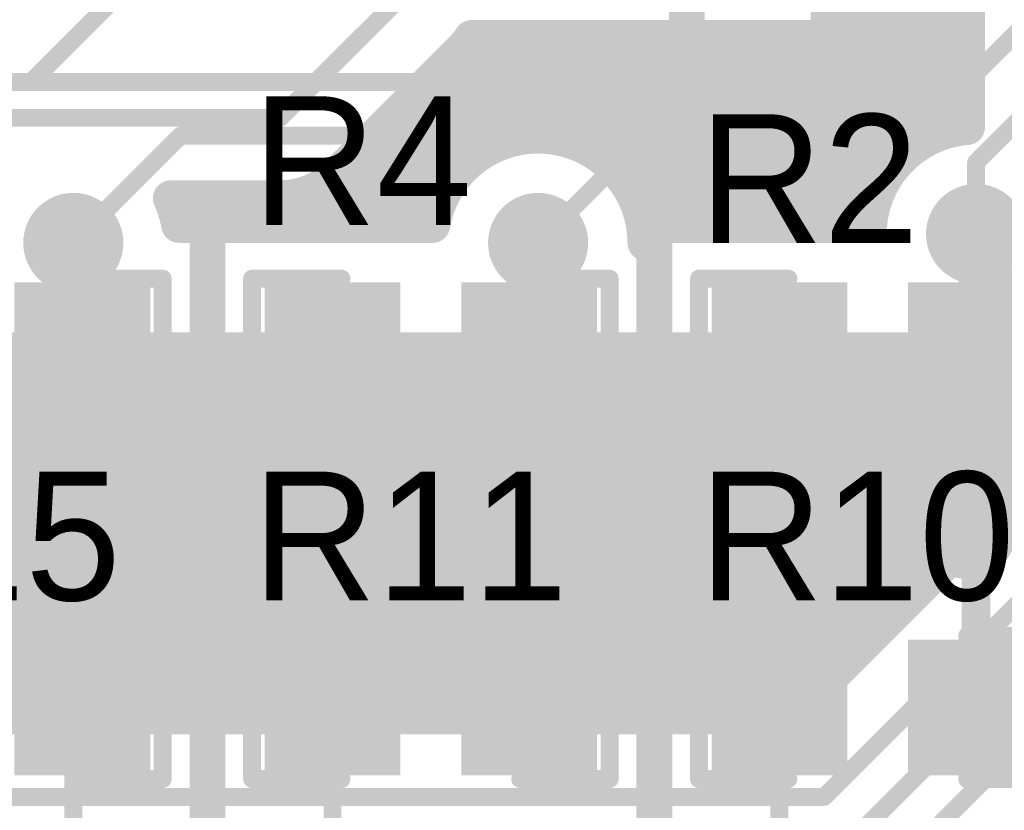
# Model space of a CAD drawing. Extents: x 9.47 to 11.2, y 3.36 to 4.75.
# Tile 47 of 50: x 10.68 to 10.96, y 4.13 to 4.35. Entities that reach past the tile are written whole.
import ezdxf

# ---------------------------------------------------------------- set-up
doc = ezdxf.new("R2010")
doc.units = 0
doc.layers.get('0').update_dxf_attribs({"linetype": 'CONTINUOUS'})
for name, color, linetype in [('BOTTOMLAYER', 5, 'CONTINUOUS'), ('BOTTOMOVERLAY', 54, 'CONTINUOUS'), ('BOTTOMSOLDER', 6, 'CONTINUOUS'), ('TOPLAYER', 1, 'CONTINUOUS'), ('TOPOVERLAY', 2, 'CONTINUOUS'), ('TOPPASTE', 8, 'CONTINUOUS'), ('TOPSOLDER', 216, 'CONTINUOUS')]:
    doc.layers.add(name, color=color, linetype=linetype)

# ---------------------------------------------------------------- blocks, each defined once
blk = doc.blocks.new('0603R_16')
at = {"layer": 'TOPLAYER'}
for points in [[(-0.0125, 0.015), (-0.0425, 0.015), (-0.0125, -0.015), (-0.0425, -0.015)], [(0.0425, 0.015), (0.0125, 0.015), (0.0425, -0.015), (0.0125, -0.015)]]:
    blk.add_solid(points, dxfattribs=at)
at = {"layer": 'TOPOVERLAY', "const_width": 0.005}
for points in [[(-0.05, -0.02), (-0.05, 0.02)], [(-0.05, 0.02), (-0.025, 0.02)], [(0.025, 0.02), (0.05, 0.02)], [(0.05, -0.02), (0.05, 0.02)], [(-0.05, -0.02), (-0.025, -0.02)], [(0.025, -0.02), (0.05, -0.02)]]:
    blk.add_lwpolyline(points, dxfattribs=at)
at = {"layer": 'TOPOVERLAY', "const_width": 0.0025}
for points in [[(-0.05125, 0.02, 1), (-0.04875, 0.02, 1)], [(-0.05125, 0.02, 1), (-0.04875, 0.02, 1)], [(-0.02625, 0.02, 1), (-0.02375, 0.02, 1)], [(0.02375, 0.02, 1), (0.02625, 0.02, 1)], [(0.04875, 0.02, 1), (0.05125, 0.02, 1)], [(0.04875, 0.02, 1), (0.05125, 0.02, 1)], [(-0.05125, -0.02, 1), (-0.04875, -0.02, 1)], [(-0.05125, -0.02, 1), (-0.04875, -0.02, 1)], [(-0.02625, -0.02, 1), (-0.02375, -0.02, 1)], [(0.02375, -0.02, 1), (0.02625, -0.02, 1)], [(0.04875, -0.02, 1), (0.05125, -0.02, 1)], [(0.04875, -0.02, 1), (0.05125, -0.02, 1)]]:
    blk.add_lwpolyline(points, format="xyb", close=True, dxfattribs=at)
at = {"layer": 'TOPPASTE'}
for points in [[(-0.0125, 0.015), (-0.0425, 0.015), (-0.0125, -0.015), (-0.0425, -0.015)], [(0.0425, 0.015), (0.0125, 0.015), (0.0425, -0.015), (0.0125, -0.015)]]:
    blk.add_solid(points, dxfattribs=at)
at = {"layer": 'TOPSOLDER'}
for points in [[(-0.0085, 0.019), (-0.0465, 0.019), (-0.0085, -0.019), (-0.0465, -0.019)], [(0.0465, 0.019), (0.0085, 0.019), (0.0465, -0.019), (0.0085, -0.019)]]:
    blk.add_solid(points, dxfattribs=at)
blk = doc.blocks.new('0603R_18')
at = {"layer": 'TOPLAYER'}
for points in [[(-0.0125, 0.015), (-0.0425, 0.015), (-0.0125, -0.015), (-0.0425, -0.015)], [(0.0425, 0.015), (0.0125, 0.015), (0.0425, -0.015), (0.0125, -0.015)]]:
    blk.add_solid(points, dxfattribs=at)
at = {"layer": 'TOPOVERLAY', "const_width": 0.005}
for points in [[(-0.05, -0.02), (-0.05, 0.02)], [(-0.05, 0.02), (-0.025, 0.02)], [(0.025, 0.02), (0.05, 0.02)], [(0.05, -0.02), (0.05, 0.02)], [(-0.05, -0.02), (-0.025, -0.02)], [(0.025, -0.02), (0.05, -0.02)]]:
    blk.add_lwpolyline(points, dxfattribs=at)
at = {"layer": 'TOPOVERLAY', "const_width": 0.0025}
for points in [[(-0.05125, 0.02, 1), (-0.04875, 0.02, 1)], [(-0.05125, 0.02, 1), (-0.04875, 0.02, 1)], [(-0.02625, 0.02, 1), (-0.02375, 0.02, 1)], [(0.02375, 0.02, 1), (0.02625, 0.02, 1)], [(0.04875, 0.02, 1), (0.05125, 0.02, 1)], [(0.04875, 0.02, 1), (0.05125, 0.02, 1)], [(-0.05125, -0.02, 1), (-0.04875, -0.02, 1)], [(-0.05125, -0.02, 1), (-0.04875, -0.02, 1)], [(-0.02625, -0.02, 1), (-0.02375, -0.02, 1)], [(0.02375, -0.02, 1), (0.02625, -0.02, 1)], [(0.04875, -0.02, 1), (0.05125, -0.02, 1)], [(0.04875, -0.02, 1), (0.05125, -0.02, 1)]]:
    blk.add_lwpolyline(points, format="xyb", close=True, dxfattribs=at)
at = {"layer": 'TOPPASTE'}
for points in [[(-0.0125, 0.015), (-0.0425, 0.015), (-0.0125, -0.015), (-0.0425, -0.015)], [(0.0425, 0.015), (0.0125, 0.015), (0.0425, -0.015), (0.0125, -0.015)]]:
    blk.add_solid(points, dxfattribs=at)
at = {"layer": 'TOPSOLDER'}
for points in [[(-0.0085, 0.019), (-0.0465, 0.019), (-0.0085, -0.019), (-0.0465, -0.019)], [(0.0465, 0.019), (0.0085, 0.019), (0.0465, -0.019), (0.0085, -0.019)]]:
    blk.add_solid(points, dxfattribs=at)
blk = doc.blocks.new('0603R_20')
at = {"layer": 'TOPLAYER'}
for points in [[(-0.0125, 0.015), (-0.0425, 0.015), (-0.0125, -0.015), (-0.0425, -0.015)], [(0.0425, 0.015), (0.0125, 0.015), (0.0425, -0.015), (0.0125, -0.015)]]:
    blk.add_solid(points, dxfattribs=at)
at = {"layer": 'TOPOVERLAY', "const_width": 0.005}
for points in [[(-0.05, -0.02), (-0.05, 0.02)], [(-0.05, 0.02), (-0.025, 0.02)], [(0.025, 0.02), (0.05, 0.02)], [(0.05, -0.02), (0.05, 0.02)], [(-0.05, -0.02), (-0.025, -0.02)], [(0.025, -0.02), (0.05, -0.02)]]:
    blk.add_lwpolyline(points, dxfattribs=at)
at = {"layer": 'TOPOVERLAY', "const_width": 0.0025}
for points in [[(-0.05125, 0.02, 1), (-0.04875, 0.02, 1)], [(-0.05125, 0.02, 1), (-0.04875, 0.02, 1)], [(-0.02625, 0.02, 1), (-0.02375, 0.02, 1)], [(0.02375, 0.02, 1), (0.02625, 0.02, 1)], [(0.04875, 0.02, 1), (0.05125, 0.02, 1)], [(0.04875, 0.02, 1), (0.05125, 0.02, 1)], [(-0.05125, -0.02, 1), (-0.04875, -0.02, 1)], [(-0.05125, -0.02, 1), (-0.04875, -0.02, 1)], [(-0.02625, -0.02, 1), (-0.02375, -0.02, 1)], [(0.02375, -0.02, 1), (0.02625, -0.02, 1)], [(0.04875, -0.02, 1), (0.05125, -0.02, 1)], [(0.04875, -0.02, 1), (0.05125, -0.02, 1)]]:
    blk.add_lwpolyline(points, format="xyb", close=True, dxfattribs=at)
at = {"layer": 'TOPPASTE'}
for points in [[(-0.0125, 0.015), (-0.0425, 0.015), (-0.0125, -0.015), (-0.0425, -0.015)], [(0.0425, 0.015), (0.0125, 0.015), (0.0425, -0.015), (0.0125, -0.015)]]:
    blk.add_solid(points, dxfattribs=at)
at = {"layer": 'TOPSOLDER'}
for points in [[(-0.0085, 0.019), (-0.0465, 0.019), (-0.0085, -0.019), (-0.0465, -0.019)], [(0.0465, 0.019), (0.0085, 0.019), (0.0465, -0.019), (0.0085, -0.019)]]:
    blk.add_solid(points, dxfattribs=at)
blk = doc.blocks.new('0603R_24')
at = {"layer": 'TOPLAYER'}
for points in [[(-0.0125, 0.015), (-0.0425, 0.015), (-0.0125, -0.015), (-0.0425, -0.015)], [(0.0425, 0.015), (0.0125, 0.015), (0.0425, -0.015), (0.0125, -0.015)]]:
    blk.add_solid(points, dxfattribs=at)
at = {"layer": 'TOPOVERLAY', "const_width": 0.005}
for points in [[(-0.05, 0.02), (-0.05, -0.02)], [(-0.025, 0.02), (-0.05, 0.02)], [(0.05, 0.02), (0.025, 0.02)], [(0.05, 0.02), (0.05, -0.02)], [(-0.025, -0.02), (-0.05, -0.02)], [(0.05, -0.02), (0.025, -0.02)]]:
    blk.add_lwpolyline(points, dxfattribs=at)
at = {"layer": 'TOPOVERLAY', "const_width": 0.0025}
for points in [[(-0.05125, 0.02, 1), (-0.04875, 0.02, 1)], [(-0.05125, 0.02, 1), (-0.04875, 0.02, 1)], [(-0.02625, 0.02, 1), (-0.02375, 0.02, 1)], [(0.02375, 0.02, 1), (0.02625, 0.02, 1)], [(0.04875, 0.02, 1), (0.05125, 0.02, 1)], [(0.04875, 0.02, 1), (0.05125, 0.02, 1)], [(-0.05125, -0.02, 1), (-0.04875, -0.02, 1)], [(-0.05125, -0.02, 1), (-0.04875, -0.02, 1)], [(-0.02625, -0.02, 1), (-0.02375, -0.02, 1)], [(0.02375, -0.02, 1), (0.02625, -0.02, 1)], [(0.04875, -0.02, 1), (0.05125, -0.02, 1)], [(0.04875, -0.02, 1), (0.05125, -0.02, 1)]]:
    blk.add_lwpolyline(points, format="xyb", close=True, dxfattribs=at)
at = {"layer": 'TOPPASTE'}
for points in [[(-0.0125, 0.015), (-0.0425, 0.015), (-0.0125, -0.015), (-0.0425, -0.015)], [(0.0425, 0.015), (0.0125, 0.015), (0.0425, -0.015), (0.0125, -0.015)]]:
    blk.add_solid(points, dxfattribs=at)
at = {"layer": 'TOPSOLDER'}
for points in [[(-0.0085, 0.019), (-0.0465, 0.019), (-0.0085, -0.019), (-0.0465, -0.019)], [(0.0465, 0.019), (0.0085, 0.019), (0.0465, -0.019), (0.0085, -0.019)]]:
    blk.add_solid(points, dxfattribs=at)
blk = doc.blocks.new('0603R_25')
at = {"layer": 'TOPLAYER'}
for points in [[(-0.0125, 0.015), (-0.0425, 0.015), (-0.0125, -0.015), (-0.0425, -0.015)], [(0.0425, 0.015), (0.0125, 0.015), (0.0425, -0.015), (0.0125, -0.015)]]:
    blk.add_solid(points, dxfattribs=at)
at = {"layer": 'TOPOVERLAY', "const_width": 0.005}
for points in [[(-0.05, 0.02), (-0.05, -0.02)], [(-0.025, 0.02), (-0.05, 0.02)], [(0.05, 0.02), (0.025, 0.02)], [(0.05, 0.02), (0.05, -0.02)], [(-0.025, -0.02), (-0.05, -0.02)], [(0.05, -0.02), (0.025, -0.02)]]:
    blk.add_lwpolyline(points, dxfattribs=at)
at = {"layer": 'TOPOVERLAY', "const_width": 0.0025}
for points in [[(-0.05125, 0.02, 1), (-0.04875, 0.02, 1)], [(-0.05125, 0.02, 1), (-0.04875, 0.02, 1)], [(-0.02625, 0.02, 1), (-0.02375, 0.02, 1)], [(0.02375, 0.02, 1), (0.02625, 0.02, 1)], [(0.04875, 0.02, 1), (0.05125, 0.02, 1)], [(0.04875, 0.02, 1), (0.05125, 0.02, 1)], [(-0.05125, -0.02, 1), (-0.04875, -0.02, 1)], [(-0.05125, -0.02, 1), (-0.04875, -0.02, 1)], [(-0.02625, -0.02, 1), (-0.02375, -0.02, 1)], [(0.02375, -0.02, 1), (0.02625, -0.02, 1)], [(0.04875, -0.02, 1), (0.05125, -0.02, 1)], [(0.04875, -0.02, 1), (0.05125, -0.02, 1)]]:
    blk.add_lwpolyline(points, format="xyb", close=True, dxfattribs=at)
at = {"layer": 'TOPPASTE'}
for points in [[(-0.0125, 0.015), (-0.0425, 0.015), (-0.0125, -0.015), (-0.0425, -0.015)], [(0.0425, 0.015), (0.0125, 0.015), (0.0425, -0.015), (0.0125, -0.015)]]:
    blk.add_solid(points, dxfattribs=at)
at = {"layer": 'TOPSOLDER'}
for points in [[(-0.0085, 0.019), (-0.0465, 0.019), (-0.0085, -0.019), (-0.0465, -0.019)], [(0.0465, 0.019), (0.0085, 0.019), (0.0465, -0.019), (0.0085, -0.019)]]:
    blk.add_solid(points, dxfattribs=at)
blk = doc.blocks.new('0603R_29')
at = {"layer": 'TOPLAYER'}
for points in [[(-0.0125, 0.015), (-0.0425, 0.015), (-0.0125, -0.015), (-0.0425, -0.015)], [(0.0425, 0.015), (0.0125, 0.015), (0.0425, -0.015), (0.0125, -0.015)]]:
    blk.add_solid(points, dxfattribs=at)
at = {"layer": 'TOPOVERLAY', "const_width": 0.005}
for points in [[(-0.05, 0.02), (-0.05, -0.02)], [(-0.025, 0.02), (-0.05, 0.02)], [(0.05, 0.02), (0.025, 0.02)], [(0.05, 0.02), (0.05, -0.02)], [(-0.025, -0.02), (-0.05, -0.02)], [(0.05, -0.02), (0.025, -0.02)]]:
    blk.add_lwpolyline(points, dxfattribs=at)
at = {"layer": 'TOPOVERLAY', "const_width": 0.0025}
for points in [[(-0.05125, 0.02, 1), (-0.04875, 0.02, 1)], [(-0.05125, 0.02, 1), (-0.04875, 0.02, 1)], [(-0.02625, 0.02, 1), (-0.02375, 0.02, 1)], [(0.02375, 0.02, 1), (0.02625, 0.02, 1)], [(0.04875, 0.02, 1), (0.05125, 0.02, 1)], [(0.04875, 0.02, 1), (0.05125, 0.02, 1)], [(-0.05125, -0.02, 1), (-0.04875, -0.02, 1)], [(-0.05125, -0.02, 1), (-0.04875, -0.02, 1)], [(-0.02625, -0.02, 1), (-0.02375, -0.02, 1)], [(0.02375, -0.02, 1), (0.02625, -0.02, 1)], [(0.04875, -0.02, 1), (0.05125, -0.02, 1)], [(0.04875, -0.02, 1), (0.05125, -0.02, 1)]]:
    blk.add_lwpolyline(points, format="xyb", close=True, dxfattribs=at)
at = {"layer": 'TOPPASTE'}
for points in [[(-0.0125, 0.015), (-0.0425, 0.015), (-0.0125, -0.015), (-0.0425, -0.015)], [(0.0425, 0.015), (0.0125, 0.015), (0.0425, -0.015), (0.0125, -0.015)]]:
    blk.add_solid(points, dxfattribs=at)
at = {"layer": 'TOPSOLDER'}
for points in [[(-0.0085, 0.019), (-0.0465, 0.019), (-0.0085, -0.019), (-0.0465, -0.019)], [(0.0465, 0.019), (0.0085, 0.019), (0.0465, -0.019), (0.0085, -0.019)]]:
    blk.add_solid(points, dxfattribs=at)

msp = doc.modelspace()

# ---------------------------------------------------------------- linework, layer by layer
at = {"layer": 'BOTTOMLAYER'}
for points, const_width in [([(10.9, 4.335), (10.975, 4.41)], 0.005), ([(10.91, 4.32), (11, 4.41)], 0.005), ([(10.925, 4.31), (11.025, 4.41)], 0.005), ([(10.9525, 4.3125), (11, 4.36)], 0.005), ([(10.62, 4.335), (10.9, 4.335)], 0.005), ([(10.7, 4.29), (10.73, 4.32)], 0.005), ([(10.73, 4.32), (10.91, 4.32)], 0.005), ([(10.9525, 4.2925), (10.9525, 4.3125)], 0.005), ([(10.83, 4.29), (10.85, 4.31)], 0.005), ([(10.85, 4.31), (10.925, 4.31)], 0.005), ([(10.525, 4.26), (10.969844, 4.26)], 0.01), ([(10.525, 4.26), (10.969844, 4.26)], 0.01), ([(10.68, 4.1575), (10.68, 4.26)], 0.01), ([(10.69, 4.1575), (10.69, 4.26)], 0.01), ([(10.7, 4.1575), (10.7, 4.26)], 0.01), ([(10.71, 4.1575), (10.71, 4.26)], 0.01), ([(10.72, 4.1575), (10.72, 4.26)], 0.01), ([(10.73, 4.1575), (10.73, 4.26)], 0.01), ([(10.74, 4.1575), (10.74, 4.26)], 0.01), ([(10.75, 4.1575), (10.75, 4.26)], 0.01), ([(10.76, 4.1575), (10.76, 4.26)], 0.01), ([(10.77, 4.1575), (10.77, 4.26)], 0.01), ([(10.78, 4.1575), (10.78, 4.26)], 0.01), ([(10.79, 4.1575), (10.79, 4.26)], 0.01), ([(10.8, 4.1575), (10.8, 4.26)], 0.01), ([(10.81, 4.1575), (10.81, 4.26)], 0.01), ([(10.82, 4.1575), (10.82, 4.26)], 0.01), ([(10.83, 4.1575), (10.83, 4.26)], 0.01), ([(10.84, 4.1575), (10.84, 4.26)], 0.01), ([(10.85, 4.1575), (10.85, 4.26)], 0.01), ([(10.86, 4.1575), (10.86, 4.26)], 0.01), ([(10.87, 4.1575), (10.87, 4.26)], 0.01), ([(10.88, 4.1575), (10.88, 4.26)], 0.01), ([(10.89, 4.1575), (10.89, 4.26)], 0.01), ([(10.9, 4.1575), (10.9, 4.26)], 0.01), ([(10.91, 4.16682), (10.91, 4.26)], 0.01), ([(10.92, 4.17682), (10.92, 4.26)], 0.01), ([(10.93, 4.18682), (10.93, 4.26)], 0.01), ([(10.94, 4.19682), (10.94, 4.26)], 0.01), ([(10.95, 4.20682), (10.95, 4.26)], 0.01), ([(10.96, 4.21682), (10.96, 4.26)], 0.01), ([(10.415, 4.25), (10.9675, 4.25)], 0.01), ([(10.405, 4.24), (10.9675, 4.24)], 0.01), ([(10.39458, 4.23), (10.9675, 4.23)], 0.01), ([(10.90068, 4.1575), (10.9675, 4.22432)], 0.01), ([(10.400981, 4.22), (10.96318, 4.22)], 0.01), ([(10.91, 4.135), (10.99, 4.215)], 0.005), ([(10.92, 4.125), (11.01, 4.215)], 0.005), ([(10.40458, 4.21), (10.95318, 4.21)], 0.01), ([(10.93, 4.115), (11.025, 4.21)], 0.005), ([(10.40458, 4.2), (10.94318, 4.2)], 0.01), ([(10.400981, 4.19), (10.93318, 4.19)], 0.01), ([(10.391583, 4.18), (10.92318, 4.18)], 0.01), ([(10.08182, 4.17), (10.91318, 4.17)], 0.01), ([(10.231583, 4.16), (10.90318, 4.16)], 0.01), ([(10.234843, 4.1575), (10.90068, 4.1575)], 0.01), ([(10.215, 4.135), (10.91, 4.135)], 0.005)]:
    msp.add_lwpolyline(points, dxfattribs=dict(at, const_width=const_width))
for points, const_width in [([(10.89875, 4.335, 1), (10.90125, 4.335, 1)], 0.0025), ([(10.89875, 4.335, 1), (10.90125, 4.335, 1)], 0.0025), ([(10.72875, 4.32, 1), (10.73125, 4.32, 1)], 0.0025), ([(10.72875, 4.32, 1), (10.73125, 4.32, 1)], 0.0025), ([(10.90875, 4.32, 1), (10.91125, 4.32, 1)], 0.0025), ([(10.90875, 4.32, 1), (10.91125, 4.32, 1)], 0.0025), ([(10.95125, 4.3125, 1), (10.95375, 4.3125, 1)], 0.0025), ([(10.95125, 4.3125, 1), (10.95375, 4.3125, 1)], 0.0025), ([(10.84875, 4.31, 1), (10.85125, 4.31, 1)], 0.0025), ([(10.84875, 4.31, 1), (10.85125, 4.31, 1)], 0.0025), ([(10.92375, 4.31, 1), (10.92625, 4.31, 1)], 0.0025), ([(10.92375, 4.31, 1), (10.92625, 4.31, 1)], 0.0025), ([(10.95125, 4.2925, 1), (10.95375, 4.2925, 1)], 0.0025), ([(10.69875, 4.29, 1), (10.70125, 4.29, 1)], 0.0025), ([(10.82875, 4.29, 1), (10.83125, 4.29, 1)], 0.0025), ([(10.6775, 4.26, 1), (10.6825, 4.26, 1)], 0.005), ([(10.6875, 4.26, 1), (10.6925, 4.26, 1)], 0.005), ([(10.6975, 4.26, 1), (10.7025, 4.26, 1)], 0.005), ([(10.7075, 4.26, 1), (10.7125, 4.26, 1)], 0.005), ([(10.7175, 4.26, 1), (10.7225, 4.26, 1)], 0.005), ([(10.7275, 4.26, 1), (10.7325, 4.26, 1)], 0.005), ([(10.7375, 4.26, 1), (10.7425, 4.26, 1)], 0.005), ([(10.7475, 4.26, 1), (10.7525, 4.26, 1)], 0.005), ([(10.7575, 4.26, 1), (10.7625, 4.26, 1)], 0.005), ([(10.7675, 4.26, 1), (10.7725, 4.26, 1)], 0.005), ([(10.7775, 4.26, 1), (10.7825, 4.26, 1)], 0.005), ([(10.7875, 4.26, 1), (10.7925, 4.26, 1)], 0.005), ([(10.7975, 4.26, 1), (10.8025, 4.26, 1)], 0.005), ([(10.8075, 4.26, 1), (10.8125, 4.26, 1)], 0.005), ([(10.8175, 4.26, 1), (10.8225, 4.26, 1)], 0.005), ([(10.8275, 4.26, 1), (10.8325, 4.26, 1)], 0.005), ([(10.8375, 4.26, 1), (10.8425, 4.26, 1)], 0.005), ([(10.8475, 4.26, 1), (10.8525, 4.26, 1)], 0.005), ([(10.8575, 4.26, 1), (10.8625, 4.26, 1)], 0.005), ([(10.8675, 4.26, 1), (10.8725, 4.26, 1)], 0.005), ([(10.8775, 4.26, 1), (10.8825, 4.26, 1)], 0.005), ([(10.8875, 4.26, 1), (10.8925, 4.26, 1)], 0.005), ([(10.8975, 4.26, 1), (10.9025, 4.26, 1)], 0.005), ([(10.9075, 4.26, 1), (10.9125, 4.26, 1)], 0.005), ([(10.9175, 4.26, 1), (10.9225, 4.26, 1)], 0.005), ([(10.9275, 4.26, 1), (10.9325, 4.26, 1)], 0.005), ([(10.9375, 4.26, 1), (10.9425, 4.26, 1)], 0.005), ([(10.9475, 4.26, 1), (10.9525, 4.26, 1)], 0.005), ([(10.9575, 4.26, 1), (10.9625, 4.26, 1)], 0.005), ([(10.96068, 4.22, 1), (10.96568, 4.22, 1)], 0.005), ([(10.9575, 4.21682, 1), (10.9625, 4.21682, 1)], 0.005), ([(10.95068, 4.21, 1), (10.95568, 4.21, 1)], 0.005), ([(10.9475, 4.20682, 1), (10.9525, 4.20682, 1)], 0.005), ([(10.94068, 4.2, 1), (10.94568, 4.2, 1)], 0.005), ([(10.9375, 4.19682, 1), (10.9425, 4.19682, 1)], 0.005), ([(10.93068, 4.19, 1), (10.93568, 4.19, 1)], 0.005), ([(10.9275, 4.18682, 1), (10.9325, 4.18682, 1)], 0.005), ([(10.92068, 4.18, 1), (10.92568, 4.18, 1)], 0.005), ([(10.9175, 4.17682, 1), (10.9225, 4.17682, 1)], 0.005), ([(10.91068, 4.17, 1), (10.91568, 4.17, 1)], 0.005), ([(10.9075, 4.16682, 1), (10.9125, 4.16682, 1)], 0.005), ([(10.90068, 4.16, 1), (10.90568, 4.16, 1)], 0.005), ([(10.6775, 4.1575, 1), (10.6825, 4.1575, 1)], 0.005), ([(10.6875, 4.1575, 1), (10.6925, 4.1575, 1)], 0.005), ([(10.6975, 4.1575, 1), (10.7025, 4.1575, 1)], 0.005), ([(10.7075, 4.1575, 1), (10.7125, 4.1575, 1)], 0.005), ([(10.7175, 4.1575, 1), (10.7225, 4.1575, 1)], 0.005), ([(10.7275, 4.1575, 1), (10.7325, 4.1575, 1)], 0.005), ([(10.7375, 4.1575, 1), (10.7425, 4.1575, 1)], 0.005), ([(10.7475, 4.1575, 1), (10.7525, 4.1575, 1)], 0.005), ([(10.7575, 4.1575, 1), (10.7625, 4.1575, 1)], 0.005), ([(10.7675, 4.1575, 1), (10.7725, 4.1575, 1)], 0.005), ([(10.7775, 4.1575, 1), (10.7825, 4.1575, 1)], 0.005), ([(10.7875, 4.1575, 1), (10.7925, 4.1575, 1)], 0.005), ([(10.7975, 4.1575, 1), (10.8025, 4.1575, 1)], 0.005), ([(10.8075, 4.1575, 1), (10.8125, 4.1575, 1)], 0.005), ([(10.8175, 4.1575, 1), (10.8225, 4.1575, 1)], 0.005), ([(10.8275, 4.1575, 1), (10.8325, 4.1575, 1)], 0.005), ([(10.8375, 4.1575, 1), (10.8425, 4.1575, 1)], 0.005), ([(10.8475, 4.1575, 1), (10.8525, 4.1575, 1)], 0.005), ([(10.8575, 4.1575, 1), (10.8625, 4.1575, 1)], 0.005), ([(10.8675, 4.1575, 1), (10.8725, 4.1575, 1)], 0.005), ([(10.8775, 4.1575, 1), (10.8825, 4.1575, 1)], 0.005), ([(10.8875, 4.1575, 1), (10.8925, 4.1575, 1)], 0.005), ([(10.8975, 4.1575, 1), (10.9025, 4.1575, 1)], 0.005), ([(10.89818, 4.1575, 1), (10.90318, 4.1575, 1)], 0.005), ([(10.89818, 4.1575, 1), (10.90318, 4.1575, 1)], 0.005), ([(10.90875, 4.135, 1), (10.91125, 4.135, 1)], 0.0025), ([(10.90875, 4.135, 1), (10.91125, 4.135, 1)], 0.0025)]:
    msp.add_lwpolyline(points, format="xyb", close=True, dxfattribs=dict(at, const_width=const_width))
at = {"layer": 'BOTTOMOVERLAY', "const_width": 0.005}
for points in [[(10.647, 4.203), (10.7, 4.15)], [(10.7, 4.06), (10.7, 4.15)]]:
    msp.add_lwpolyline(points, dxfattribs=at)
at = {"layer": 'BOTTOMOVERLAY', "const_width": 0.0025}
msp.add_lwpolyline([(10.69875, 4.15, 1), (10.70125, 4.15, 1)], format="xyb", close=True, dxfattribs=at)
msp.add_lwpolyline([(10.69875, 4.15, 1), (10.70125, 4.15, 1)], format="xyb", close=True, dxfattribs=at)
at = {"layer": 'BOTTOMSOLDER', "const_width": 0.014}
for points in [[(10.9455, 4.2925, 1), (10.9595, 4.2925, 1)], [(10.693, 4.29, 1), (10.707, 4.29, 1)], [(10.823, 4.29, 1), (10.837, 4.29, 1)], [(10.693, 4.21, 1), (10.707, 4.21, 1)], [(10.818, 4.21, 1), (10.832, 4.21, 1)], [(10.943, 4.21, 1), (10.957, 4.21, 1)]]:
    msp.add_lwpolyline(points, format="xyb", close=True, dxfattribs=at)
at = {"layer": 'TOPLAYER'}
for points, const_width in [([(10.92, 4.295), (10.92, 4.56969)], 0.01), ([(10.93, 4.312343), (10.93, 4.56969)], 0.01), ([(10.94, 4.319772), (10.94, 4.56969)], 0.01), ([(10.95, 4.322396), (10.95, 4.56)], 0.01), ([(10.95, 4.322396), (10.95, 4.56)], 0.01), ([(10.911282, 4.347387), (10.911282, 4.536993)], 0.01), ([(10.871597, 4.352387), (10.871597, 4.44219)], 0.01), ([(10.688232, 4.335), (10.714116, 4.360884)], 0.005), ([(10.757856, 4.325), (10.792856, 4.36)], 0.005), ([(10.911282, 4.35), (10.95, 4.35)], 0.01), ([(10.811488, 4.347387), (10.831911, 4.347387)], 0.01), ([(10.82, 4.318284), (10.82, 4.347387)], 0.01), ([(10.83, 4.32), (10.83, 4.347387)], 0.01), ([(10.832541, 4.347387), (10.911282, 4.347387)], 0.01), ([(10.84, 4.318284), (10.84, 4.347387)], 0.01), ([(10.85, 4.312361), (10.85, 4.347387)], 0.01), ([(10.86, 4.29), (10.86, 4.347387)], 0.01), ([(10.87, 4.295), (10.87, 4.347387)], 0.01), ([(10.88, 4.295), (10.88, 4.347387)], 0.01), ([(10.89, 4.295), (10.89, 4.347387)], 0.01), ([(10.9, 4.295), (10.9, 4.347387)], 0.01), ([(10.91, 4.295), (10.91, 4.347387)], 0.01), ([(10.773775, 4.309099), (10.808757, 4.344081)], 0.01), ([(10.81, 4.312361), (10.81, 4.345428)], 0.01), ([(10.804676, 4.34), (10.95, 4.34)], 0.01), ([(10.8, 4.295), (10.8, 4.335324)], 0.01), ([(10.25, 4.335), (10.688232, 4.335)], 0.005), ([(10.794676, 4.33), (10.95, 4.33)], 0.01), ([(10.79, 4.295), (10.79, 4.325324)], 0.01), ([(10.39, 4.325), (10.757856, 4.325)], 0.005), ([(10.784676, 4.32), (10.83, 4.32)], 0.01), ([(10.83, 4.32), (10.94051, 4.32)], 0.01), ([(10.78, 4.295), (10.78, 4.315324)], 0.01), ([(10.774676, 4.31), (10.807639, 4.31)], 0.01), ([(10.852361, 4.31), (10.928133, 4.31)], 0.01), ([(10.77, 4.295), (10.77, 4.306058)], 0.01), ([(10.727272, 4.3025), (10.757856, 4.3025)], 0.01), ([(10.73, 4.295), (10.73, 4.3025)], 0.01), ([(10.74, 4.295), (10.74, 4.3025)], 0.01), ([(10.75, 4.295), (10.75, 4.3025)], 0.01), ([(10.76, 4.295), (10.76, 4.302602)], 0.01), ([(10.728284, 4.3), (10.801716, 4.3)], 0.01), ([(10.858284, 4.3), (10.923453, 4.3)], 0.01), ([(10.72958, 4.295), (10.7375, 4.295)], 0.01), ([(10.7375, 4.295), (10.7925, 4.295)], 0.01), ([(10.7375, 4.225), (10.7375, 4.295)], 0.01), ([(10.7375, 4.225), (10.7375, 4.295)], 0.01), ([(10.7925, 4.295), (10.80042, 4.295)], 0.01), ([(10.7925, 4.295), (10.80042, 4.295)], 0.01), ([(10.8625, 4.295), (10.9175, 4.295)], 0.01), ([(10.8625, 4.225), (10.8625, 4.295)], 0.01), ([(10.8625, 4.225), (10.8625, 4.295)], 0.01), ([(10.9175, 4.295), (10.922604, 4.295)], 0.01), ([(10.9175, 4.295), (10.922604, 4.295)], 0.01), ([(10.9525, 4.26), (10.9525, 4.2925)], 0.005), ([(10.7, 4.2625), (10.7, 4.29)], 0.005), ([(10.8275, 4.2875), (10.83, 4.29)], 0.005), ([(10.8275, 4.26), (10.8275, 4.2875)], 0.005), ([(10.7725, 4.0325), (10.7725, 4.26)], 0.005), ([(10.8975, 4.0325), (10.8975, 4.26)], 0.005), ([(10.725981, 4.225), (10.7375, 4.225)], 0.01), ([(10.73, 4.21), (10.73, 4.225)], 0.01), ([(10.7375, 4.225), (10.75, 4.225)], 0.01), ([(10.74, 4.195), (10.74, 4.225)], 0.01), ([(10.75, 4.195), (10.75, 4.225)], 0.01), ([(10.75, 4.195), (10.75, 4.225)], 0.01), ([(10.850981, 4.225), (10.8625, 4.225)], 0.01), ([(10.86, 4.195), (10.86, 4.225)], 0.01), ([(10.8625, 4.225), (10.875, 4.225)], 0.01), ([(10.87, 4.195), (10.87, 4.225)], 0.01), ([(10.875, 4.195), (10.875, 4.225)], 0.01), ([(10.728284, 4.22), (10.75, 4.22)], 0.01), ([(10.853284, 4.22), (10.875, 4.22)], 0.01), ([(10.7, 4.1625), (10.7, 4.21)], 0.008), ([(10.73, 4.21), (10.75, 4.21)], 0.01), ([(10.73, 4.195), (10.73, 4.21)], 0.01), ([(10.825, 4.1625), (10.825, 4.21)], 0.008), ([(10.855, 4.21), (10.875, 4.21)], 0.01), ([(10.95, 4.21), (10.9525, 4.2075)], 0.008), ([(10.9525, 4.16), (10.9525, 4.2075)], 0.008), ([(10.728284, 4.2), (10.75, 4.2)], 0.01), ([(10.853284, 4.2), (10.875, 4.2)], 0.01), ([(10.725981, 4.195), (10.7375, 4.195)], 0.01), ([(10.7375, 4.195), (10.75, 4.195)], 0.01), ([(10.7375, 4.125), (10.7375, 4.195)], 0.01), ([(10.7375, 4.125), (10.7375, 4.195)], 0.01), ([(10.850981, 4.195), (10.8625, 4.195)], 0.01), ([(10.8625, 4.195), (10.875, 4.195)], 0.01), ([(10.8625, 4.125), (10.8625, 4.195)], 0.01), ([(10.8625, 4.125), (10.8625, 4.195)], 0.01)]:
    msp.add_lwpolyline(points, dxfattribs=dict(at, const_width=const_width))
for points, const_width in [([(10.869096, 4.352387, 1), (10.874097, 4.352387, 1)], 0.005), ([(10.908782, 4.35, 1), (10.913782, 4.35, 1)], 0.005), ([(10.9475, 4.35, 1), (10.9525, 4.35, 1)], 0.005), ([(10.808988, 4.347387, 1), (10.813989, 4.347387, 1)], 0.005), ([(10.808988, 4.347387, 1), (10.813989, 4.347387, 1)], 0.005), ([(10.808988, 4.347387, 1), (10.813989, 4.347387, 1)], 0.005), ([(10.8175, 4.347387, 1), (10.8225, 4.347387, 1)], 0.005), ([(10.8275, 4.347387, 1), (10.8325, 4.347387, 1)], 0.005), ([(10.829411, 4.347387, 1), (10.834411, 4.347387, 1)], 0.005), ([(10.830041, 4.347387, 1), (10.835041, 4.347387, 1)], 0.005), ([(10.8375, 4.347387, 1), (10.8425, 4.347387, 1)], 0.005), ([(10.8475, 4.347387, 1), (10.8525, 4.347387, 1)], 0.005), ([(10.8575, 4.347387, 1), (10.8625, 4.347387, 1)], 0.005), ([(10.8675, 4.347387, 1), (10.8725, 4.347387, 1)], 0.005), ([(10.8775, 4.347387, 1), (10.8825, 4.347387, 1)], 0.005), ([(10.8875, 4.347387, 1), (10.8925, 4.347387, 1)], 0.005), ([(10.8975, 4.347387, 1), (10.9025, 4.347387, 1)], 0.005), ([(10.9075, 4.347387, 1), (10.9125, 4.347387, 1)], 0.005), ([(10.908782, 4.347387, 1), (10.913782, 4.347387, 1)], 0.005), ([(10.908782, 4.347387, 1), (10.913782, 4.347387, 1)], 0.005), ([(10.806257, 4.344081, 1), (10.811257, 4.344081, 1)], 0.005), ([(10.806266, 4.34409, 1), (10.811266, 4.34409, 1)], 0.005), ([(10.806275, 4.344099, 1), (10.811275, 4.344099, 1)], 0.005), ([(10.8075, 4.345428, 1), (10.8125, 4.345428, 1)], 0.005), ([(10.802176, 4.34, 1), (10.807176, 4.34, 1)], 0.005), ([(10.9475, 4.34, 1), (10.9525, 4.34, 1)], 0.005), ([(10.7975, 4.335324, 1), (10.8025, 4.335324, 1)], 0.005), ([(10.686982, 4.335, 1), (10.689482, 4.335, 1)], 0.0025), ([(10.686982, 4.335, 1), (10.689482, 4.335, 1)], 0.0025), ([(10.792176, 4.33, 1), (10.797176, 4.33, 1)], 0.005), ([(10.9475, 4.33, 1), (10.9525, 4.33, 1)], 0.005), ([(10.7875, 4.325324, 1), (10.7925, 4.325324, 1)], 0.005), ([(10.756606, 4.325, 1), (10.759106, 4.325, 1)], 0.0025), ([(10.756606, 4.325, 1), (10.759106, 4.325, 1)], 0.0025), ([(10.9475, 4.322396, 1), (10.9525, 4.322396, 1)], 0.005), ([(10.9475, 4.322396, 1), (10.9525, 4.322396, 1)], 0.005), ([(10.9475, 4.322396, 1), (10.9525, 4.322396, 1)], 0.005), ([(10.782176, 4.32, 1), (10.787176, 4.32, 1)], 0.005), ([(10.8275, 4.32, 1), (10.8325, 4.32, 1)], 0.005), ([(10.8275, 4.32, 1), (10.8325, 4.32, 1)], 0.005), ([(10.8275, 4.32, 1), (10.8325, 4.32, 1)], 0.005), ([(10.9375, 4.319772, 1), (10.9425, 4.319772, 1)], 0.005), ([(10.93801, 4.32, 1), (10.94301, 4.32, 1)], 0.005), ([(10.8175, 4.318284, 1), (10.8225, 4.318284, 1)], 0.005), ([(10.8375, 4.318284, 1), (10.8425, 4.318284, 1)], 0.005), ([(10.7775, 4.315324, 1), (10.7825, 4.315324, 1)], 0.005), ([(10.8075, 4.312361, 1), (10.8125, 4.312361, 1)], 0.005), ([(10.8475, 4.312361, 1), (10.8525, 4.312361, 1)], 0.005), ([(10.9275, 4.312343, 1), (10.9325, 4.312343, 1)], 0.005), ([(10.771257, 4.309081, 1), (10.776257, 4.309081, 1)], 0.005), ([(10.771266, 4.30909, 1), (10.776266, 4.30909, 1)], 0.005), ([(10.771275, 4.309099, 1), (10.776275, 4.309099, 1)], 0.005), ([(10.772176, 4.31, 1), (10.777176, 4.31, 1)], 0.005), ([(10.805139, 4.31, 1), (10.810139, 4.31, 1)], 0.005), ([(10.849861, 4.31, 1), (10.854861, 4.31, 1)], 0.005), ([(10.925633, 4.31, 1), (10.930633, 4.31, 1)], 0.005), ([(10.7675, 4.306058, 1), (10.7725, 4.306058, 1)], 0.005), ([(10.724772, 4.3025, 1), (10.729772, 4.3025, 1)], 0.005), ([(10.724772, 4.3025, 1), (10.729772, 4.3025, 1)], 0.005), ([(10.7275, 4.3025, 1), (10.7325, 4.3025, 1)], 0.005), ([(10.7375, 4.3025, 1), (10.7425, 4.3025, 1)], 0.005), ([(10.7475, 4.3025, 1), (10.7525, 4.3025, 1)], 0.005), ([(10.755356, 4.3025, 1), (10.760356, 4.3025, 1)], 0.005), ([(10.755356, 4.3025, 1), (10.760356, 4.3025, 1)], 0.005), ([(10.755356, 4.3025, 1), (10.760356, 4.3025, 1)], 0.005), ([(10.7575, 4.302602, 1), (10.7625, 4.302602, 1)], 0.005), ([(10.725784, 4.3, 1), (10.730784, 4.3, 1)], 0.005), ([(10.799216, 4.3, 1), (10.804216, 4.3, 1)], 0.005), ([(10.855784, 4.3, 1), (10.860784, 4.3, 1)], 0.005), ([(10.920953, 4.3, 1), (10.925953, 4.3, 1)], 0.005), ([(10.72708, 4.295, 1), (10.73208, 4.295, 1)], 0.005), ([(10.72708, 4.295, 1), (10.73208, 4.295, 1)], 0.005), ([(10.7275, 4.295, 1), (10.7325, 4.295, 1)], 0.005), ([(10.735, 4.295, 1), (10.74, 4.295, 1)], 0.005), ([(10.735, 4.295, 1), (10.74, 4.295, 1)], 0.005), ([(10.735, 4.295, 1), (10.74, 4.295, 1)], 0.005), ([(10.735, 4.295, 1), (10.74, 4.295, 1)], 0.005), ([(10.7375, 4.295, 1), (10.7425, 4.295, 1)], 0.005), ([(10.7475, 4.295, 1), (10.7525, 4.295, 1)], 0.005), ([(10.7575, 4.295, 1), (10.7625, 4.295, 1)], 0.005), ([(10.7675, 4.295, 1), (10.7725, 4.295, 1)], 0.005), ([(10.7775, 4.295, 1), (10.7825, 4.295, 1)], 0.005), ([(10.7875, 4.295, 1), (10.7925, 4.295, 1)], 0.005), ([(10.79, 4.295, 1), (10.795, 4.295, 1)], 0.005), ([(10.79, 4.295, 1), (10.795, 4.295, 1)], 0.005), ([(10.79, 4.295, 1), (10.795, 4.295, 1)], 0.005), ([(10.7975, 4.295, 1), (10.8025, 4.295, 1)], 0.005), ([(10.79792, 4.295, 1), (10.80292, 4.295, 1)], 0.005), ([(10.79792, 4.295, 1), (10.80292, 4.295, 1)], 0.005), ([(10.79792, 4.295, 1), (10.80292, 4.295, 1)], 0.005), ([(10.85708, 4.295, 1), (10.86208, 4.295, 1)], 0.005), ([(10.85708, 4.295, 1), (10.86208, 4.295, 1)], 0.005), ([(10.86, 4.295, 1), (10.865, 4.295, 1)], 0.005), ([(10.86, 4.295, 1), (10.865, 4.295, 1)], 0.005), ([(10.86, 4.295, 1), (10.865, 4.295, 1)], 0.005), ([(10.8675, 4.295, 1), (10.8725, 4.295, 1)], 0.005), ([(10.8775, 4.295, 1), (10.8825, 4.295, 1)], 0.005), ([(10.8875, 4.295, 1), (10.8925, 4.295, 1)], 0.005), ([(10.8975, 4.295, 1), (10.9025, 4.295, 1)], 0.005), ([(10.9075, 4.295, 1), (10.9125, 4.295, 1)], 0.005), ([(10.915, 4.295, 1), (10.92, 4.295, 1)], 0.005), ([(10.915, 4.295, 1), (10.92, 4.295, 1)], 0.005), ([(10.915, 4.295, 1), (10.92, 4.295, 1)], 0.005), ([(10.9175, 4.295, 1), (10.9225, 4.295, 1)], 0.005), ([(10.920104, 4.295, 1), (10.925104, 4.295, 1)], 0.005), ([(10.920104, 4.295, 1), (10.925104, 4.295, 1)], 0.005), ([(10.920104, 4.295, 1), (10.925104, 4.295, 1)], 0.005), ([(10.8575, 4.29, 1), (10.8625, 4.29, 1)], 0.005), ([(10.8575, 4.29, 1), (10.8625, 4.29, 1)], 0.005), ([(10.95125, 4.2925, 1), (10.95375, 4.2925, 1)], 0.0025), ([(10.69875, 4.29, 1), (10.70125, 4.29, 1)], 0.0025), ([(10.82875, 4.29, 1), (10.83125, 4.29, 1)], 0.0025), ([(10.82625, 4.2875, 1), (10.82875, 4.2875, 1)], 0.0025), ([(10.82625, 4.2875, 1), (10.82875, 4.2875, 1)], 0.0025), ([(10.69875, 4.2625, 1), (10.70125, 4.2625, 1)], 0.0025), ([(10.77125, 4.26, 1), (10.77375, 4.26, 1)], 0.0025), ([(10.82625, 4.26, 1), (10.82875, 4.26, 1)], 0.0025), ([(10.89625, 4.26, 1), (10.89875, 4.26, 1)], 0.0025), ([(10.95125, 4.26, 1), (10.95375, 4.26, 1)], 0.0025), ([(10.723481, 4.225, 1), (10.728481, 4.225, 1)], 0.005), ([(10.723481, 4.225, 1), (10.728481, 4.225, 1)], 0.005), ([(10.7275, 4.225, 1), (10.7325, 4.225, 1)], 0.005), ([(10.735, 4.225, 1), (10.74, 4.225, 1)], 0.005), ([(10.735, 4.225, 1), (10.74, 4.225, 1)], 0.005), ([(10.735, 4.225, 1), (10.74, 4.225, 1)], 0.005), ([(10.735, 4.225, 1), (10.74, 4.225, 1)], 0.005), ([(10.7375, 4.225, 1), (10.7425, 4.225, 1)], 0.005), ([(10.7475, 4.225, 1), (10.7525, 4.225, 1)], 0.005), ([(10.7475, 4.225, 1), (10.7525, 4.225, 1)], 0.005), ([(10.7475, 4.225, 1), (10.7525, 4.225, 1)], 0.005), ([(10.848481, 4.225, 1), (10.853481, 4.225, 1)], 0.005), ([(10.848481, 4.225, 1), (10.853481, 4.225, 1)], 0.005), ([(10.8575, 4.225, 1), (10.8625, 4.225, 1)], 0.005), ([(10.86, 4.225, 1), (10.865, 4.225, 1)], 0.005), ([(10.86, 4.225, 1), (10.865, 4.225, 1)], 0.005), ([(10.86, 4.225, 1), (10.865, 4.225, 1)], 0.005), ([(10.86, 4.225, 1), (10.865, 4.225, 1)], 0.005), ([(10.8675, 4.225, 1), (10.8725, 4.225, 1)], 0.005), ([(10.8725, 4.225, 1), (10.8775, 4.225, 1)], 0.005), ([(10.8725, 4.225, 1), (10.8775, 4.225, 1)], 0.005), ([(10.725784, 4.22, 1), (10.730784, 4.22, 1)], 0.005), ([(10.7475, 4.22, 1), (10.7525, 4.22, 1)], 0.005), ([(10.850784, 4.22, 1), (10.855784, 4.22, 1)], 0.005), ([(10.8725, 4.22, 1), (10.8775, 4.22, 1)], 0.005), ([(10.698, 4.21, 1), (10.702, 4.21, 1)], 0.004), ([(10.7275, 4.21, 1), (10.7325, 4.21, 1)], 0.005), ([(10.7275, 4.21, 1), (10.7325, 4.21, 1)], 0.005), ([(10.7275, 4.21, 1), (10.7325, 4.21, 1)], 0.005), ([(10.7275, 4.21, 1), (10.7325, 4.21, 1)], 0.005), ([(10.7275, 4.21, 1), (10.7325, 4.21, 1)], 0.005), ([(10.7475, 4.21, 1), (10.7525, 4.21, 1)], 0.005), ([(10.823, 4.21, 1), (10.827, 4.21, 1)], 0.004), ([(10.8525, 4.21, 1), (10.8575, 4.21, 1)], 0.005), ([(10.8525, 4.21, 1), (10.8575, 4.21, 1)], 0.005), ([(10.8525, 4.21, 1), (10.8575, 4.21, 1)], 0.005), ([(10.8725, 4.21, 1), (10.8775, 4.21, 1)], 0.005), ([(10.948, 4.21, 1), (10.952, 4.21, 1)], 0.004), ([(10.9505, 4.2075, 1), (10.9545, 4.2075, 1)], 0.004), ([(10.9505, 4.2075, 1), (10.9545, 4.2075, 1)], 0.004), ([(10.725784, 4.2, 1), (10.730784, 4.2, 1)], 0.005), ([(10.7475, 4.2, 1), (10.7525, 4.2, 1)], 0.005), ([(10.850784, 4.2, 1), (10.855784, 4.2, 1)], 0.005), ([(10.8725, 4.2, 1), (10.8775, 4.2, 1)], 0.005), ([(10.723481, 4.195, 1), (10.728481, 4.195, 1)], 0.005), ([(10.723481, 4.195, 1), (10.728481, 4.195, 1)], 0.005), ([(10.7275, 4.195, 1), (10.7325, 4.195, 1)], 0.005), ([(10.735, 4.195, 1), (10.74, 4.195, 1)], 0.005), ([(10.735, 4.195, 1), (10.74, 4.195, 1)], 0.005), ([(10.735, 4.195, 1), (10.74, 4.195, 1)], 0.005), ([(10.735, 4.195, 1), (10.74, 4.195, 1)], 0.005), ([(10.7375, 4.195, 1), (10.7425, 4.195, 1)], 0.005), ([(10.7475, 4.195, 1), (10.7525, 4.195, 1)], 0.005), ([(10.7475, 4.195, 1), (10.7525, 4.195, 1)], 0.005), ([(10.7475, 4.195, 1), (10.7525, 4.195, 1)], 0.005), ([(10.848481, 4.195, 1), (10.853481, 4.195, 1)], 0.005), ([(10.848481, 4.195, 1), (10.853481, 4.195, 1)], 0.005), ([(10.8575, 4.195, 1), (10.8625, 4.195, 1)], 0.005), ([(10.86, 4.195, 1), (10.865, 4.195, 1)], 0.005), ([(10.86, 4.195, 1), (10.865, 4.195, 1)], 0.005), ([(10.86, 4.195, 1), (10.865, 4.195, 1)], 0.005), ([(10.86, 4.195, 1), (10.865, 4.195, 1)], 0.005), ([(10.8675, 4.195, 1), (10.8725, 4.195, 1)], 0.005), ([(10.8725, 4.195, 1), (10.8775, 4.195, 1)], 0.005), ([(10.8725, 4.195, 1), (10.8775, 4.195, 1)], 0.005), ([(10.698, 4.1625, 1), (10.702, 4.1625, 1)], 0.004), ([(10.823, 4.1625, 1), (10.827, 4.1625, 1)], 0.004), ([(10.9505, 4.16, 1), (10.9545, 4.16, 1)], 0.004)]:
    msp.add_lwpolyline(points, format="xyb", close=True, dxfattribs=dict(at, const_width=const_width))
at = {"layer": 'TOPLAYER', "const_width": 0.01}
for points in [[(10.811488, 4.347387, -0.047612), (10.808766, 4.34409)], [(10.811488, 4.347387, -0.047469), (10.808775, 4.344099)], [(10.922604, 4.295, -0.366144), (10.95, 4.322396)], [(10.80042, 4.295, -0.845154), (10.85958, 4.295)], [(10.773766, 4.30909, -0.198912), (10.757856, 4.3025)], [(10.773757, 4.309081, -0.198764), (10.757856, 4.3025)], [(10.727272, 4.3025, -0.065676), (10.72958, 4.295)], [(10.85958, 4.295, -0.041886), (10.86, 4.29)], [(10.725981, 4.225, -0.131652), (10.73, 4.21)], [(10.850981, 4.225, -0.131652), (10.855, 4.21)], [(10.73, 4.21, -0.131652), (10.725981, 4.195)], [(10.855, 4.21, -0.131652), (10.850981, 4.195)]]:
    msp.add_lwpolyline(points, format="xyb", dxfattribs=at)
at = {"layer": 'TOPSOLDER', "const_width": 0.014}
for points in [[(10.9455, 4.2925, 1), (10.9595, 4.2925, 1)], [(10.693, 4.29, 1), (10.707, 4.29, 1)], [(10.823, 4.29, 1), (10.837, 4.29, 1)], [(10.693, 4.21, 1), (10.707, 4.21, 1)], [(10.818, 4.21, 1), (10.832, 4.21, 1)], [(10.943, 4.21, 1), (10.957, 4.21, 1)]]:
    msp.add_lwpolyline(points, format="xyb", close=True, dxfattribs=at)

# ---------------------------------------------------------------- block references
msp.add_blockref('0603R_20', (10.675, 4.26))
for name, p, rotation in [('0603R_18', (10.8, 4.26), 360), ('0603R_16', (10.925, 4.26), 360), ('0603R_29', (10.675, 4.16), 180), ('0603R_25', (10.8, 4.16), 180), ('0603R_24', (10.925, 4.16), 180)]:
    msp.add_blockref(name, p, dxfattribs=dict(rotation=rotation))

# ---------------------------------------------------------------- texts
at = {"layer": 'TOPOVERLAY'}
for s, p in [('R4', (10.75, 4.295)), ('R2', (10.875, 4.29)), ('R15', (10.625, 4.19)), ('R11', (10.75, 4.19)), ('R10', (10.875, 4.19))]:
    msp.add_text(s, height=0.036, dxfattribs=at).set_placement(p)

doc.saveas('drawing.dxf')
